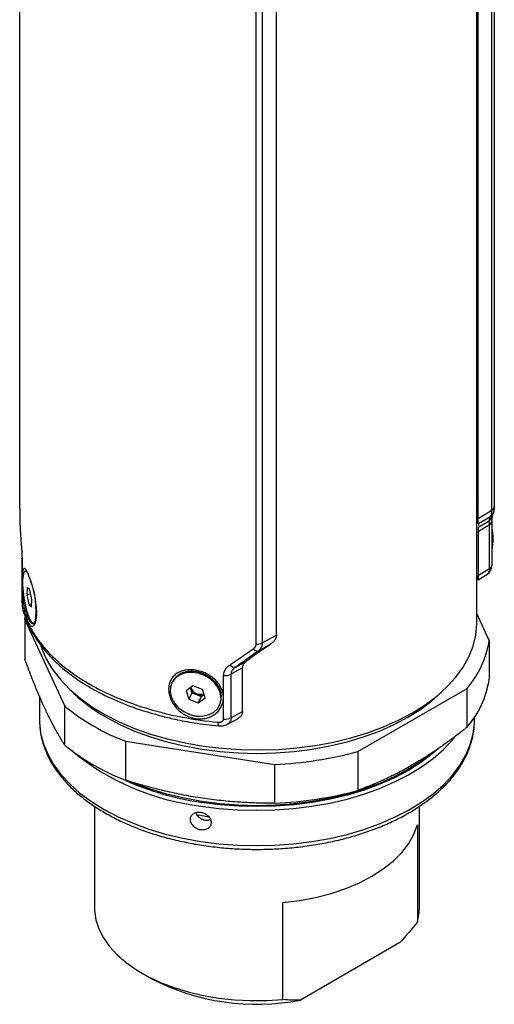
# Model space of a CAD drawing. Header units: inches. Extents: x 6.5 to 26.4, y 2 to 19.7.
# Tile 5 of 6: x 24.2 to 26.4, y 6.6 to 11.1. Entities that reach past the tile are written whole.
import ezdxf

# ---------------------------------------------------------------- set-up
doc = ezdxf.new("R2010")
doc.units = ezdxf.units.IN
doc.header["$MEASUREMENT"] = 0

msp = doc.modelspace()

# ---------------------------------------------------------------- linework, layer by layer
at = {"color": 7, "linetype": 'Continuous', "lineweight": 25}
for p, q in [((26.2915, 8.3511), (26.2915, 13.5842)), ((24.2442, 13.2313), (24.2442, 8.8667)), ((26.3592, 8.8557), (26.3592, 13.2204)), ((26.3702, 13.2363), (26.3702, 8.8716)), ((26.2975, 8.8184), (26.2975, 13.184)), ((25.3943, 8.297), (25.3943, 12.6626)), ((25.303, 8.2555), (25.303, 12.6201)), ((25.3305, 12.6265), (25.3305, 8.2619)), ((26.2975, 8.8184), (26.3592, 8.8557)), ((26.353, 8.8262), (26.2995, 8.7939)), ((26.3589, 8.8222), (26.3696, 8.8521)), ((26.349, 8.7908), (26.2992, 8.7607)), ((26.3002, 8.7806), (26.3464, 8.8085)), ((26.349, 8.5955), (26.349, 8.7908)), ((26.3601, 8.6113), (26.3601, 8.8066)), ((26.2992, 8.5647), (26.2992, 8.7607)), ((24.2544, 8.6405), (24.2544, 8.4452)), ((24.2548, 8.6373), (24.2548, 8.442)), ((26.2992, 8.5647), (26.349, 8.5955)), ((24.2683, 8.5829), (24.2686, 8.583)), ((24.2686, 8.583), (24.2689, 8.5831)), ((24.27, 8.5834), (24.2696, 8.5834)), ((26.2976, 8.5442), (26.3404, 8.5707)), ((24.2785, 8.5096), (24.2767, 8.4765)), ((24.2894, 8.4996), (24.2785, 8.5096)), ((24.2938, 8.4792), (24.2767, 8.4765)), ((24.2767, 8.4765), (24.286, 8.4336)), ((24.2986, 8.4567), (24.2894, 8.4996)), ((24.2975, 8.4354), (24.286, 8.4336)), ((24.286, 8.4336), (24.2969, 8.4237)), ((24.2969, 8.4237), (24.2986, 8.4567)), ((24.267, 8.3648), (24.2687, 8.3765)), ((26.3475, 8.273), (26.2915, 8.3937)), ((24.267, 8.3648), (24.4461, 7.9789)), ((24.267, 8.3648), (24.267, 8.1908)), ((24.3057, 8.3499), (24.3061, 8.35)), ((24.3061, 8.35), (24.3072, 8.3502)), ((24.3074, 8.3503), (24.3071, 8.3502)), ((24.3076, 8.3505), (24.3074, 8.3503)), ((25.3305, 8.2619), (25.3943, 8.297)), ((25.3675, 8.2558), (25.3121, 8.2254)), ((26.3475, 8.273), (26.3475, 8.0991)), ((25.2423, 8.1505), (25.1907, 8.1221)), ((25.212, 8.1536), (25.2599, 8.18)), ((25.2423, 7.9546), (25.2423, 8.1505)), ((25.1578, 7.9207), (25.1578, 8.116)), ((25.1907, 8.1221), (25.1907, 7.9268)), ((24.927, 8.0857), (24.925, 8.0814)), ((25.0203, 8.0692), (24.9896, 8.0474)), ((25.0628, 8.0534), (25.0203, 8.0692)), ((24.3328, 8.0248), (24.3328, 7.9171)), ((24.9896, 8.0474), (25.0014, 8.0098)), ((25.0147, 8.0384), (25.0014, 8.0098)), ((25.0078, 8.0603), (25.0087, 8.0572)), ((25.0079, 8.0604), (25.0087, 8.0572)), ((25.0087, 8.0572), (25.0147, 8.0384)), ((25.0147, 8.0384), (25.0359, 8.0305)), ((25.0359, 8.0305), (25.0572, 8.0226)), ((25.0572, 8.0226), (25.044, 7.9941)), ((25.0572, 8.0226), (25.0697, 8.0315)), ((25.0577, 8.032), (25.0687, 8.0346)), ((25.0747, 8.0158), (25.0628, 8.0534)), ((25.7585, 7.7759), (26.2479, 8.0584)), ((26.2479, 7.8844), (26.2479, 8.0584)), ((24.4461, 7.8049), (24.4461, 7.9789)), ((25.0014, 8.0098), (25.044, 7.9941)), ((25.044, 7.9941), (25.0747, 8.0158)), ((25.1393, 7.9819), (25.1413, 7.9863)), ((25.1907, 7.9268), (25.2423, 7.9546)), ((25.1745, 7.8976), (25.2182, 7.9211)), ((26.2816, 7.9171), (26.2816, 7.9297)), ((24.7182, 7.8218), (25.3867, 7.7184)), ((24.7182, 7.8218), (24.7182, 7.6478)), ((25.7585, 7.7759), (25.7585, 7.6019)), ((25.3867, 7.5444), (25.3867, 7.7184)), ((24.5789, 7.5312), (24.5789, 7.0813)), ((26.0356, 7.0813), (26.0356, 7.5308)), ((26.0263, 7.4482), (26.0263, 7.0142)), ((25.4234, 6.6662), (25.4234, 7.1002)), ((25.9475, 6.9206), (25.5021, 6.6634)), ((24.7921, 6.784), (24.8339, 6.7599))]:
    msp.add_line(p, q, dxfattribs=at)
at = {"color": 8, "linetype": 'Continuous', "lineweight": 25}
for p, q in [((26.2956, 8.8816), (26.2915, 8.8842)), ((26.2975, 8.8846), (26.2956, 8.8816))]:
    msp.add_line(p, q, dxfattribs=at)
at = {"color": 7, "linetype": 'Continuous', "lineweight": 25, "flags": 128}
for points in [[(26.3696, 8.8521), (26.3698, 8.8541), (26.3701, 8.8589)], [(26.3601, 8.6113), (26.3599, 8.6093), (26.3596, 8.6078)], [(24.2772, 8.5798), (24.2747, 8.5819), (24.2682, 8.5829), (24.263, 8.5766), (24.2593, 8.5634), (24.2574, 8.5441), (24.2574, 8.5199), (24.2593, 8.4924)], [(24.2758, 8.5815), (24.2733, 8.583), (24.27, 8.5834)], [(24.2593, 8.4924), (24.263, 8.4632), (24.2682, 8.4343), (24.2747, 8.4074), (24.282, 8.3843), (24.2896, 8.3663), (24.2971, 8.3546), (24.3041, 8.3499), (24.31, 8.3526), (24.3145, 8.3624), (24.3173, 8.3788), (24.3183, 8.4008), (24.3173, 8.4268), (24.3145, 8.4554), (24.31, 8.4846), (24.3067, 8.501)], [(24.2586, 8.4117), (24.2594, 8.4055), (24.2602, 8.4027)], [(26.0032, 7.9493), (26.0605, 7.9853), (26.1121, 8.0241), (26.1578, 8.0652), (26.1973, 8.1085), (26.2301, 8.1536), (26.2561, 8.2001), (26.2751, 8.2477), (26.2869, 8.2962), (26.2914, 8.345), (26.2915, 8.3511)], [(24.3393, 8.2481), (24.3435, 8.2357), (24.3642, 8.1883), (24.3919, 8.1421), (24.4264, 8.0975), (24.4675, 8.0547), (24.5147, 8.0141), (24.5678, 7.9761), (24.6264, 7.9408), (24.69, 7.9085), (24.7582, 7.8795), (24.8305, 7.854), (24.9063, 7.8322), (24.985, 7.8142), (25.0662, 7.8002), (25.1491, 7.7903), (25.2332, 7.7845), (25.3178, 7.7829), (25.4024, 7.7856), (25.4863, 7.7924), (25.5688, 7.8033), (25.6494, 7.8183), (25.7275, 7.8373), (25.8024, 7.86), (25.8737, 7.8864), (25.9408, 7.9163), (26.0032, 7.9493)], [(25.0629, 7.934), (25.0892, 7.9393), (25.112, 7.9504), (25.1297, 7.9666), (25.1414, 7.9869), (25.1461, 8.01), (25.1437, 8.0345), (25.1343, 8.0588), (25.1184, 8.0813), (25.0972, 8.1008), (25.0718, 8.1159), (25.044, 8.1257), (25.0154, 8.1296), (24.9879, 8.1274), (24.9631, 8.1191), (24.9427, 8.1053), (24.9279, 8.0869), (24.9196, 8.0651), (24.9184, 8.0411), (24.9244, 8.0165), (24.9371, 7.9929), (24.9558, 7.9717), (24.9793, 7.9543), (25.0061, 7.9417), (25.0346, 7.9348), (25.0629, 7.934)], [(24.9454, 8.1104), (24.9344, 8.0982), (24.927, 8.0857)], [(24.6317, 7.929), (24.6932, 7.8965), (24.7593, 7.8672), (24.8296, 7.8413), (24.9035, 7.8191), (24.9805, 7.8007), (25.06, 7.7862), (25.1413, 7.7758), (25.224, 7.7695), (25.3072, 7.7674), (25.3905, 7.7695), (25.4731, 7.7758), (25.5545, 7.7862), (25.634, 7.8007), (25.711, 7.8191), (25.7849, 7.8413), (25.8552, 7.8672), (25.9213, 7.8965), (25.9828, 7.929), (26.0391, 7.9644), (26.0898, 8.0026), (26.1346, 8.0432), (26.1357, 8.0443)], [(25.055, 7.532), (25.1369, 7.5215), (25.22, 7.5151), (25.3037, 7.5128), (25.3875, 7.5147), (25.4707, 7.5208), (25.5527, 7.531), (25.6328, 7.5452), (25.7106, 7.5633), (25.7853, 7.5852), (25.8565, 7.6107), (25.9237, 7.6397), (25.9863, 7.6719), (26.0438, 7.7071), (26.096, 7.745), (26.1422, 7.7854), (26.1823, 7.8279), (26.1937, 7.8418)], [(26.0861, 7.7655), (26.0391, 7.7304), (25.9828, 7.6949), (25.9213, 7.6624), (25.8552, 7.6331), (25.7849, 7.6072), (25.711, 7.585), (25.634, 7.5666), (25.5545, 7.5522), (25.4731, 7.5417), (25.3905, 7.5355), (25.3072, 7.5334), (25.224, 7.5355), (25.1413, 7.5417), (25.06, 7.5522), (24.9805, 7.5666), (24.9035, 7.585), (24.8296, 7.6072), (24.7593, 7.6331), (24.7507, 7.6366)], [(25.0918, 7.4826), (25.0853, 7.4836), (25.0353, 7.4925)], [(25.4234, 7.1002), (25.4975, 7.1094), (25.5696, 7.123), (25.6389, 7.1409), (25.7045, 7.1629), (25.7659, 7.1886), (25.8223, 7.2179), (25.873, 7.2505), (25.9177, 7.2859), (25.9557, 7.3238), (25.9867, 7.3638), (26.0103, 7.4054), (26.0263, 7.4482)], [(24.5789, 7.0813), (24.5794, 7.0649), (24.5859, 7.0232), (24.5994, 6.9821), (24.62, 6.942), (24.6473, 6.9033), (24.6812, 6.8663), (24.7213, 6.8315), (24.7672, 6.7991), (24.8185, 6.7695), (24.8745, 6.743), (24.9349, 6.7199), (24.999, 6.7003), (25.066, 6.6845), (25.1355, 6.6727), (25.2067, 6.6648), (25.2789, 6.6611), (25.3513, 6.6616), (25.4234, 6.6662)], [(26.0263, 7.0142), (26.0342, 7.0558), (26.0356, 7.0813)]]:
    msp.add_lwpolyline(points, dxfattribs=at)
at = {"color": 8, "linetype": 'Continuous', "lineweight": 25, "flags": 128}
for points in [[(24.2512, 8.7026), (24.2511, 8.7029), (24.2511, 8.7038)], [(24.2548, 8.6373), (24.2544, 8.6399), (24.2544, 8.6405)], [(24.2548, 8.442), (24.2544, 8.4445), (24.2544, 8.4452)], [(24.3328, 7.9171), (24.333, 7.907), (24.3381, 7.8587), (24.3504, 7.8108), (24.3697, 7.7637), (24.396, 7.7178), (24.4291, 7.6733), (24.4687, 7.6306), (24.5144, 7.5901), (24.5661, 7.5519), (24.6232, 7.5165), (24.6854, 7.484), (24.7522, 7.4548), (24.8231, 7.4289), (24.8975, 7.4067), (24.9751, 7.3883), (25.055, 7.3738)], [(25.055, 7.3738), (25.1369, 7.3632), (25.22, 7.3568), (25.3037, 7.3546), (25.3875, 7.3565), (25.4707, 7.3626), (25.5527, 7.3727), (25.6328, 7.3869), (25.7106, 7.405), (25.7853, 7.4269), (25.8565, 7.4525), (25.9237, 7.4815), (25.9863, 7.5137), (26.0438, 7.5489), (26.096, 7.5868), (26.1422, 7.6272), (26.1823, 7.6697), (26.2159, 7.714), (26.2428, 7.7599), (26.2627, 7.8069), (26.2756, 7.8547), (26.2813, 7.903), (26.2816, 7.9171)], [(26.1196, 7.7889), (26.0925, 7.7653), (26.0416, 7.727), (25.9851, 7.6914), (25.9234, 7.6588), (25.8571, 7.6294), (25.7866, 7.6035), (25.7124, 7.5812), (25.6351, 7.5627), (25.5554, 7.5482), (25.4737, 7.5378), (25.3908, 7.5315), (25.3072, 7.5293), (25.2237, 7.5315), (25.1408, 7.5378), (25.0591, 7.5482)]]:
    msp.add_lwpolyline(points, dxfattribs=at)
at = {"color": 8, "linetype": 'Continuous', "lineweight": 25}
for centre, radius, start, end in [((26.2915, 8.9324), 0.0147, 65.7276, 90.2125), ((26.2896, 8.8881), 0.00991, 35.4076, 78.7278), ((26.2857, 8.8808), 0.00987, 4.2313, 53.6787), ((26.3252, 8.8404), 0.0383, 303.7422, 331.6398), ((26.331, 8.8585), 0.0391, 304.1289, 350.5594), ((26.3402, 8.8087), 0.02, 296.1547, 353.8713), ((26.3392, 8.6146), 0.0215, 297.1516, 341.4579), ((25.1557, 7.9021), 0.0235, 167.9839, 210.4553), ((25.2495, 8.8533), 1.3189, 246.304, 261.7022)]:
    msp.add_arc(centre, radius, start, end, dxfattribs=at)
at = {"color": 7, "linetype": 'Continuous', "lineweight": 25}
for centre, radius, start, end in [((26.3508, 8.8733), 0.0195, 295.3917, 354.9458), ((26.3252, 8.8403), 0.0383, 331.6661, 354.1637), ((26.1116, 8.727), 0.2535, 348.5368, 11.4632), ((25.3042, 8.3128), 0.0573, 268.7993, 297.3121), ((25.9275, 8.3375), 0.4249, 318.9338, 351.2693), ((25.3111, 8.2517), 0.0264, 217.8516, 272.2864), ((25.2083, 8.1817), 0.0283, 218.8093, 277.4491), ((25.1638, 8.1751), 0.0594, 264.2573, 296.941), ((25.0548, 8.0201), 0.0929, 338.6585, 45.1793), ((25.9275, 8.1636), 0.4249, 318.9338, 351.2693), ((24.9804, 8.5504), 0.7126, 225.2516, 240.7023), ((25.0502, 8.0723), 0.0442, 199.9745, 251.0881), ((25.0534, 8.0771), 0.0453, 199.0525, 275.4523), ((25.0515, 8.0682), 0.0408, 247.6134, 296.4469), ((25.0655, 8.7376), 0.9795, 230.771, 249.2344), ((25.1638, 7.9798), 0.0594, 264.2573, 296.941), ((25.0655, 8.5637), 0.9795, 230.771, 249.2344), ((25.1835, 8.6274), 1.1029, 230.421, 263.311), ((25.318, 9.3934), 1.6765, 272.3506, 285.2355), ((25.318, 9.2195), 1.6765, 272.3506, 285.2355), ((25.3069, 7.6739), 1.0291, 242.637, 280.9328)]:
    msp.add_arc(centre, radius, start, end, dxfattribs=at)
for points, knots in [([(24.2442, 8.8667), (24.2442, 8.8659), (24.2442, 8.8643), (24.2443, 8.8618), (24.2443, 8.8591), (24.2443, 8.8563), (24.2443, 8.8521), (24.2443, 8.8464), (24.2443, 8.8417), (24.2444, 8.8393)], [0, 0, 0, 0, 0.098534, 0.196717, 0.295593, 0.396184, 0.499464, 0.741805, 1, 1, 1, 1]), ([(26.353, 8.8262), (26.3534, 8.8267), (26.3542, 8.8277), (26.3553, 8.8298), (26.3563, 8.8321), (26.3571, 8.8348), (26.3578, 8.8377), (26.3583, 8.8409), (26.3587, 8.8444), (26.359, 8.848), (26.3591, 8.8517), (26.3592, 8.8544), (26.3592, 8.8557)], [0, 0, 0, 0, 0.107667, 0.214063, 0.319002, 0.422306, 0.52381, 0.623367, 0.720851, 0.816161, 0.909224, 1, 1, 1, 1]), ([(26.3702, 8.8716), (26.3702, 8.8708), (26.3702, 8.8694), (26.3702, 8.8673), (26.3702, 8.8655), (26.3702, 8.8639), (26.3702, 8.8619), (26.3702, 8.8599), (26.3701, 8.8592), (26.3701, 8.8589)], [0, 0, 0, 0, 0.0985345, 0.1967171, 0.2955925, 0.396184, 0.4994636, 0.7418052, 1, 1, 1, 1]), ([(24.2444, 8.8393), (24.2445, 8.832), (24.2447, 8.8174), (24.2454, 8.7953), (24.2464, 8.7729), (24.2477, 8.7501), (24.2492, 8.7271), (24.2505, 8.7116), (24.2511, 8.7038)], [0, 0, 0, 0, 0.1614845, 0.3250295, 0.4906445, 0.6583388, 0.8281211, 1, 1, 1, 1]), ([(26.2995, 8.7939), (26.2994, 8.7941), (26.2992, 8.7944), (26.2989, 8.7954), (26.2986, 8.7967), (26.2984, 8.7983), (26.2981, 8.8007), (26.2979, 8.8038), (26.2977, 8.808), (26.2975, 8.8128), (26.2975, 8.8165), (26.2975, 8.8184)], [0, 0, 0, 0, 0.106373, 0.208954, 0.308209, 0.404651, 0.498841, 0.629775, 0.755462, 0.878087, 1, 1, 1, 1]), ([(26.3596, 8.8031), (26.3597, 8.8066), (26.3599, 8.814), (26.3602, 8.8211), (26.3606, 8.8246), (26.3601, 8.8238), (26.36, 8.8237)], [0, 0, 0, 0, 0.268361, 0.577309, 0.932447, 1, 1, 1, 1]), ([(26.2992, 8.7607), (26.2992, 8.7616), (26.2992, 8.7635), (26.2992, 8.7669), (26.2993, 8.7708), (26.2995, 8.7751), (26.2998, 8.7788), (26.3001, 8.78), (26.3002, 8.7806)], [0, 0, 0, 0, 0.082742, 0.166352, 0.33167, 0.499118, 0.743985, 1, 1, 1, 1]), ([(26.301, 8.7873), (26.3011, 8.7879), (26.3016, 8.7907), (26.3004, 8.7925), (26.2995, 8.7939)], [0, 0, 0, 0, 0.207654, 1, 1, 1, 1]), ([(26.349, 8.7908), (26.349, 8.7917), (26.349, 8.7936), (26.349, 8.7962), (26.3489, 8.7986), (26.3487, 8.8008), (26.3486, 8.8027), (26.3483, 8.8047), (26.3479, 8.8067), (26.3472, 8.8081), (26.3467, 8.8084), (26.3464, 8.8085)], [0, 0, 0, 0, 0.079956, 0.160822, 0.242937, 0.326618, 0.412162, 0.499845, 0.654496, 0.820989, 1, 1, 1, 1]), ([(24.2511, 8.7038), (24.2513, 8.7019), (24.2516, 8.6979), (24.2521, 8.6921), (24.2526, 8.6862), (24.253, 8.6805), (24.2534, 8.6748), (24.2538, 8.6681), (24.2542, 8.6606), (24.2545, 8.6523), (24.2548, 8.6445), (24.2548, 8.6397), (24.2548, 8.6373)], [0, 0, 0, 0, 0.086769, 0.171812, 0.255434, 0.337959, 0.41972, 0.501062, 0.628117, 0.752561, 0.87598, 1, 1, 1, 1]), ([(24.2512, 8.7026), (24.2517, 8.6961), (24.2526, 8.6841), (24.2537, 8.6673), (24.2543, 8.656), (24.2545, 8.6514), (24.2546, 8.6504)], [0, 0, 0, 0, 0.3557424, 0.6637868, 0.9279694, 1, 1, 1, 1]), ([(24.3045, 8.5036), (24.3067, 8.4955), (24.3107, 8.4791), (24.3155, 8.454), (24.319, 8.4295), (24.3207, 8.4064), (24.3207, 8.3855), (24.319, 8.3675), (24.3156, 8.353), (24.3107, 8.3427), (24.3048, 8.3368), (24.298, 8.3361), (24.2909, 8.3403), (24.2839, 8.3498), (24.2772, 8.364), (24.2713, 8.3824), (24.2663, 8.404), (24.2623, 8.428), (24.2592, 8.4533), (24.257, 8.4788), (24.2556, 8.5037), (24.2549, 8.5269), (24.2549, 8.5479), (24.2556, 8.5657), (24.257, 8.5799), (24.2592, 8.5898), (24.2622, 8.5951), (24.2662, 8.5955), (24.2712, 8.5909), (24.277, 8.5811), (24.2837, 8.567), (24.2907, 8.5487), (24.2979, 8.5274), (24.3024, 8.5117), (24.3045, 8.5036)], [0, 0, 0, 0, 0.031179, 0.062537, 0.093778, 0.125008, 0.15629, 0.18745, 0.218764, 0.249874, 0.28121, 0.312295, 0.343572, 0.374744, 0.405906, 0.437229, 0.468372, 0.499808, 0.53104, 0.562533, 0.593706, 0.625053, 0.656271, 0.687498, 0.718818, 0.749924, 0.781335, 0.812354, 0.843741, 0.87483, 0.90606, 0.937379, 0.96854, 1, 1, 1, 1]), ([(26.3403, 8.5709), (26.3412, 8.5715), (26.3437, 8.5729), (26.3465, 8.5778), (26.3487, 8.5853), (26.3489, 8.592), (26.349, 8.5955)], [0, 0, 0, 0, 0.175268, 0.435369, 0.707151, 1, 1, 1, 1]), ([(26.3409, 8.571), (26.3438, 8.5733), (26.3493, 8.5778), (26.3548, 8.5875), (26.3582, 8.5976), (26.3592, 8.6046), (26.3596, 8.6078)], [0, 0, 0, 0, 0.290297, 0.555205, 0.791296, 1, 1, 1, 1]), ([(24.2738, 8.5829), (24.2748, 8.5818), (24.2767, 8.5796), (24.2814, 8.5703), (24.2867, 8.5576), (24.2936, 8.5384), (24.2994, 8.5215), (24.3024, 8.5093), (24.3025, 8.509)], [0, 0, 0, 0, 0.192103, 0.373796, 0.544605, 0.704259, 0.99125, 1, 1, 1, 1]), ([(26.2913, 8.5609), (26.2916, 8.5599), (26.2921, 8.5579), (26.2928, 8.5553), (26.2934, 8.5529), (26.2941, 8.5507), (26.295, 8.5479), (26.2961, 8.5452), (26.2972, 8.5437), (26.2981, 8.5446), (26.2986, 8.5475), (26.2989, 8.5513), (26.2991, 8.555), (26.2992, 8.5594), (26.2992, 8.5629), (26.2992, 8.5647)], [0, 0, 0, 0, 0.050254, 0.100203, 0.150001, 0.199804, 0.249769, 0.376187, 0.498759, 0.62718, 0.748444, 0.811786, 0.873993, 0.937184, 1, 1, 1, 1]), ([(24.2548, 8.442), (24.2548, 8.4413), (24.2548, 8.4399), (24.2549, 8.4377), (24.255, 8.4353), (24.2552, 8.4329), (24.2554, 8.4304), (24.2557, 8.4277), (24.2563, 8.4233), (24.2572, 8.4172), (24.2582, 8.4135), (24.2586, 8.4117)], [0, 0, 0, 0, 0.069964, 0.137895, 0.205371, 0.273999, 0.34531, 0.420671, 0.501243, 0.744218, 1, 1, 1, 1]), ([(24.2558, 8.4272), (24.2558, 8.4267), (24.2562, 8.4218), (24.2577, 8.413), (24.2593, 8.4063), (24.2602, 8.4027)], [0, 0, 0, 0, 0.056572, 0.506683, 1, 1, 1, 1]), ([(24.2686, 8.4338), (24.2687, 8.433), (24.2708, 8.4174), (24.275, 8.395), (24.2821, 8.3729), (24.288, 8.3603), (24.2945, 8.3519), (24.2999, 8.3488), (24.3041, 8.3487), (24.3061, 8.3496), (24.307, 8.3501)], [0, 0, 0, 0, 0.014374, 0.295748, 0.439844, 0.578149, 0.71272, 0.860405, 0.930384, 1, 1, 1, 1]), ([(24.2586, 8.4117), (24.2767, 8.349), (24.3117, 8.2881), (24.4123, 8.1752), (24.4778, 8.1233), (24.6333, 8.0336), (24.7232, 7.9957), (24.9187, 7.9376), (25.0243, 7.9174), (25.1328, 7.907)], [0, 0, 0, 0, 0.25, 0.25, 0.5, 0.5, 0.75, 0.75, 1, 1, 1, 1]), ([(24.2602, 8.4028), (24.2672, 8.3822), (24.2797, 8.3453), (24.306, 8.2975), (24.3296, 8.2623), (24.3504, 8.2355), (24.3697, 8.213), (24.3977, 8.1834), (24.4387, 8.1457), (24.4959, 8.102), (24.571, 8.0543), (24.6649, 8.0067), (24.7566, 7.9714), (24.8279, 7.9489), (24.8807, 7.9342), (24.9465, 7.9185), (25.0327, 7.902), (25.0989, 7.8944), (25.1355, 7.8902)], [0, 0, 0, 0, 0.080246, 0.143837, 0.191342, 0.224408, 0.25554, 0.287362, 0.354424, 0.427698, 0.500589, 0.606368, 0.710892, 0.751454, 0.792116, 0.845166, 0.914411, 1, 1, 1, 1]), ([(25.3943, 8.297), (25.3943, 8.2959), (25.3942, 8.2937), (25.3937, 8.2903), (25.3929, 8.287), (25.3915, 8.2831), (25.3895, 8.2788), (25.3854, 8.2723), (25.3785, 8.2641), (25.3712, 8.2587), (25.3675, 8.2558)], [0, 0, 0, 0, 0.070591, 0.141413, 0.212935, 0.285617, 0.390803, 0.499979, 0.740534, 1, 1, 1, 1]), ([(25.2902, 8.2355), (25.2912, 8.2362), (25.293, 8.2375), (25.2954, 8.2397), (25.2976, 8.2419), (25.2996, 8.2446), (25.3014, 8.2479), (25.3027, 8.2516), (25.3029, 8.2542), (25.303, 8.2555)], [0, 0, 0, 0, 0.131323, 0.257545, 0.379658, 0.498756, 0.670136, 0.83563, 1, 1, 1, 1]), ([(25.3305, 8.2619), (25.3304, 8.2605), (25.3304, 8.2578), (25.3298, 8.2538), (25.3289, 8.2499), (25.3277, 8.2459), (25.326, 8.2421), (25.324, 8.2384), (25.3216, 8.2348), (25.3188, 8.2314), (25.3157, 8.2282), (25.3133, 8.2263), (25.3121, 8.2254)], [0, 0, 0, 0, 0.090776, 0.183839, 0.279149, 0.376633, 0.47619, 0.577694, 0.680998, 0.785937, 0.892333, 1, 1, 1, 1]), ([(25.1863, 8.164), (25.1921, 8.168), (25.2037, 8.1761), (25.2212, 8.1881), (25.2385, 8.2001), (25.2558, 8.212), (25.273, 8.2238), (25.2845, 8.2316), (25.2902, 8.2355)], [0, 0, 0, 0, 0.1718789, 0.3416612, 0.5093555, 0.6749705, 0.8385155, 1, 1, 1, 1]), ([(24.4461, 7.8049), (24.4436, 7.8088), (24.4386, 7.8166), (24.4311, 7.8287), (24.4237, 7.8411), (24.4163, 7.8538), (24.4089, 7.8669), (24.3965, 7.8893), (24.3791, 7.9226), (24.3567, 7.9691), (24.3342, 8.0192), (24.3142, 8.067), (24.2968, 8.1109), (24.2819, 8.15), (24.272, 8.1772), (24.267, 8.1908)], [0, 0, 0, 0, 0.042288, 0.084258, 0.125968, 0.167479, 0.208855, 0.250162, 0.374912, 0.498841, 0.623239, 0.748615, 0.831747, 0.915374, 1, 1, 1, 1]), ([(25.1578, 8.116), (25.1579, 8.1173), (25.1579, 8.12), (25.1584, 8.124), (25.1592, 8.1279), (25.1603, 8.1318), (25.1618, 8.1355), (25.1635, 8.1393), (25.1664, 8.1444), (25.171, 8.1506), (25.1779, 8.1578), (25.1835, 8.1619), (25.1863, 8.164)], [0, 0, 0, 0, 0.0712276, 0.142057, 0.2127933, 0.2837429, 0.3552095, 0.42749, 0.5008719, 0.6630191, 0.8285271, 1, 1, 1, 1]), ([(25.212, 8.1536), (25.2108, 8.1528), (25.2083, 8.151), (25.2049, 8.1482), (25.2019, 8.1454), (25.1992, 8.1426), (25.1962, 8.1388), (25.1933, 8.134), (25.1911, 8.128), (25.1908, 8.1241), (25.1907, 8.1221)], [0, 0, 0, 0, 0.10856, 0.212489, 0.3119, 0.406935, 0.497768, 0.671943, 0.838523, 1, 1, 1, 1]), ([(25.2599, 8.18), (25.2588, 8.1792), (25.2567, 8.1777), (25.2539, 8.1751), (25.2513, 8.1725), (25.2491, 8.1698), (25.2466, 8.1662), (25.2443, 8.1617), (25.2426, 8.1562), (25.2424, 8.1524), (25.2423, 8.1505)], [0, 0, 0, 0, 0.104482, 0.206138, 0.305499, 0.403131, 0.499631, 0.669842, 0.835298, 1, 1, 1, 1]), ([(25.0685, 8.1297), (25.0764, 8.1265), (25.0917, 8.119), (25.1121, 8.1045), (25.1295, 8.0875), (25.1429, 8.0686), (25.1522, 8.0483), (25.1568, 8.0274), (25.1569, 8.0065), (25.1522, 7.9863), (25.143, 7.9677), (25.1295, 7.9513), (25.1123, 7.9377), (25.0919, 7.9279), (25.0691, 7.9222), (25.0447, 7.9213), (25.02, 7.925), (24.9959, 7.9335), (24.9735, 7.946), (24.9538, 7.9621), (24.9372, 7.9808), (24.9244, 8.0013), (24.9157, 8.0228), (24.9113, 8.0444), (24.9113, 8.0653), (24.9157, 8.0848), (24.9243, 8.1023), (24.9371, 8.1171), (24.9535, 8.129), (24.9733, 8.1372), (24.9955, 8.1416), (25.0196, 8.1419), (25.0443, 8.1381), (25.0606, 8.1329), (25.0685, 8.1297)], [0, 0, 0, 0, 0.031159, 0.062551, 0.093735, 0.125083, 0.156287, 0.187579, 0.21878, 0.250035, 0.281256, 0.312463, 0.343724, 0.374878, 0.406146, 0.437294, 0.468538, 0.499868, 0.531054, 0.562566, 0.593706, 0.625089, 0.656337, 0.687584, 0.718885, 0.750052, 0.781392, 0.812503, 0.843869, 0.874953, 0.906256, 0.937433, 0.968657, 1, 1, 1, 1]), ([(25.0661, 8.1241), (25.0643, 8.1248), (25.0606, 8.1263), (25.055, 8.1282), (25.0494, 8.1299), (25.0438, 8.1313), (25.0382, 8.1325), (25.0327, 8.1334), (25.0273, 8.1341), (25.0166, 8.135), (25.0003, 8.1348), (24.9834, 8.1313), (24.9707, 8.1266), (24.9649, 8.1235), (24.9621, 8.122)], [0, 0, 0, 0, 0.051185, 0.101959, 0.152308, 0.202221, 0.251684, 0.300686, 0.349217, 0.397266, 0.585763, 0.793261, 0.896913, 1, 1, 1, 1]), ([(25.106, 8.0998), (25.0959, 8.1082), (25.0845, 8.1154), (25.06, 8.1266), (25.0471, 8.1304), (25.0211, 8.1344), (25.0081, 8.1345), (24.9837, 8.131), (24.9722, 8.1273), (24.9622, 8.1219)], [0, 0, 0, 0, 0.25, 0.25, 0.5, 0.5, 0.75, 0.75, 1, 1, 1, 1]), ([(25.1061, 8.0998), (25.1057, 8.1001), (25.1021, 8.1032), (25.0951, 8.1085), (25.0849, 8.115), (25.0754, 8.1201), (25.0691, 8.1228), (25.0661, 8.1241)], [0, 0, 0, 0, 0.030713, 0.313243, 0.569355, 0.798441, 1, 1, 1, 1]), ([(25.1203, 8.086), (25.1257, 8.0785), (25.1386, 8.0606), (25.1479, 8.0348), (25.1451, 8.0195), (25.1444, 8.0154)], [0, 0, 0, 0, 0.347838, 0.826485, 1, 1, 1, 1]), ([(25.2423, 7.9546), (25.2419, 7.951), (25.2411, 7.9438), (25.2351, 7.9342), (25.2274, 7.9265), (25.221, 7.9229), (25.2181, 7.9213)], [0, 0, 0, 0, 0.261741, 0.523723, 0.785418, 1, 1, 1, 1]), ([(24.3335, 7.9178), (24.3335, 7.9063), (24.3336, 7.879), (24.3413, 7.8361), (24.3552, 7.7895), (24.3756, 7.7437), (24.4021, 7.6992), (24.4347, 7.656), (24.4731, 7.6146), (24.5172, 7.5752), (24.5666, 7.5381), (24.6209, 7.5036), (24.6798, 7.4719), (24.7428, 7.4431), (24.8095, 7.4176), (24.8794, 7.3954), (24.9522, 7.3767), (25.0125, 7.3643), (25.0486, 7.3585), (25.0592, 7.3568)], [0, 0, 0, 0, 0.043615, 0.103891, 0.164269, 0.224965, 0.286115, 0.347752, 0.409825, 0.472234, 0.534864, 0.597617, 0.660418, 0.723208, 0.785963, 0.848673, 0.911339, 0.973963, 1, 1, 1, 1]), ([(25.0592, 7.3568), (25.0727, 7.3548), (25.1119, 7.3491), (25.1777, 7.3424), (25.2566, 7.3381), (25.3358, 7.3376), (25.4149, 7.3408), (25.4932, 7.3478), (25.5704, 7.3586), (25.6458, 7.3729), (25.719, 7.3909), (25.7896, 7.4124), (25.8571, 7.4372), (25.921, 7.4652), (25.9809, 7.4963), (26.0364, 7.5303), (26.0872, 7.5671), (26.1327, 7.6064), (26.1728, 7.6479), (26.207, 7.6914), (26.235, 7.7365), (26.2568, 7.7829), (26.2718, 7.8301), (26.2806, 7.8762), (26.2811, 7.9066), (26.2813, 7.9209)], [0, 0, 0, 0, 0.023592, 0.06827, 0.112943, 0.157612, 0.202281, 0.246958, 0.291648, 0.336359, 0.381098, 0.425872, 0.470686, 0.515546, 0.560451, 0.605397, 0.650372, 0.695337, 0.740239, 0.785006, 0.829549, 0.873779, 0.91764, 0.961133, 1, 1, 1, 1]), ([(25.1328, 7.907), (25.134, 7.9069), (25.1364, 7.9068), (25.1399, 7.9069), (25.1432, 7.9074), (25.1464, 7.9082), (25.1497, 7.9096), (25.153, 7.9114), (25.1558, 7.9141), (25.1575, 7.9172), (25.1577, 7.9195), (25.1578, 7.9207)], [0, 0, 0, 0, 0.10518, 0.20629, 0.304661, 0.401734, 0.49901, 0.636546, 0.760743, 0.879048, 1, 1, 1, 1]), ([(25.1355, 7.8902), (25.1387, 7.8901), (25.1452, 7.8898), (25.1552, 7.8912), (25.1653, 7.8936), (25.1713, 7.8963), (25.1744, 7.8976)], [0, 0, 0, 0, 0.23478, 0.478862, 0.733445, 1, 1, 1, 1]), ([(25.1907, 7.9268), (25.1904, 7.9232), (25.1899, 7.9163), (25.1861, 7.9078), (25.1809, 7.9015), (25.1764, 7.8989), (25.1742, 7.8977)], [0, 0, 0, 0, 0.279844, 0.539058, 0.786786, 1, 1, 1, 1]), ([(26.2479, 7.8844), (26.2411, 7.879), (26.2275, 7.8682), (26.2071, 7.8525), (26.1868, 7.8371), (26.1665, 7.8222), (26.1463, 7.8076), (26.1124, 7.7838), (26.0649, 7.7522), (26.0037, 7.715), (25.9423, 7.6814), (25.8879, 7.6547), (25.8402, 7.6336), (25.7994, 7.6169), (25.7722, 7.6069), (25.7585, 7.6019)], [0, 0, 0, 0, 0.042288, 0.084258, 0.125968, 0.167479, 0.208855, 0.250162, 0.374912, 0.498841, 0.623239, 0.748615, 0.831747, 0.915374, 1, 1, 1, 1]), ([(25.3867, 7.5444), (25.3774, 7.5444), (25.3588, 7.5443), (25.3309, 7.5446), (25.3032, 7.5453), (25.2754, 7.5463), (25.2478, 7.5477), (25.2013, 7.5506), (25.1363, 7.5565), (25.0524, 7.5677), (24.9686, 7.5825), (24.8942, 7.5987), (24.8294, 7.6152), (24.7738, 7.6306), (24.7368, 7.6421), (24.7182, 7.6478)], [0, 0, 0, 0, 0.042308, 0.084313, 0.126074, 0.167652, 0.20911, 0.250513, 0.375821, 0.500157, 0.624399, 0.749621, 0.83242, 0.915714, 1, 1, 1, 1]), ([(25.055, 7.4252), (25.0611, 7.4243), (25.0734, 7.4245), (25.089, 7.4312), (25.0995, 7.4429), (25.1032, 7.4579), (25.0995, 7.4738), (25.089, 7.4883), (25.0734, 7.4992), (25.0551, 7.505), (25.0368, 7.5049), (25.0214, 7.4988), (25.0112, 7.4875), (25.0076, 7.4728), (25.0111, 7.4566), (25.0214, 7.4417), (25.0367, 7.4302), (25.0489, 7.4262), (25.055, 7.4252)], [0, 0, 0, 0, 0.062464, 0.124957, 0.187464, 0.24997, 0.312463, 0.374932, 0.437394, 0.499883, 0.562389, 0.624898, 0.687393, 0.749862, 0.812322, 0.874811, 0.937317, 1, 1, 1, 1]), ([(25.0325, 7.502), (25.0332, 7.5002), (25.0351, 7.4949), (25.0416, 7.4866), (25.0513, 7.4782), (25.0629, 7.4721), (25.0754, 7.4687), (25.0879, 7.4681), (25.0953, 7.4701), (25.0989, 7.4711)], [0, 0, 0, 0, 0.075788, 0.230895, 0.385984, 0.540931, 0.695833, 0.850797, 1, 1, 1, 1])]:
    msp.add_open_spline(points, degree=3, knots=knots, dxfattribs=at)
for points in [[(26.3464, 8.8085), (26.3502, 8.8155), (26.3524, 8.8214), (26.353, 8.8262)], [(24.311, 8.3533), (24.3099, 8.352), (24.3088, 8.351), (24.3076, 8.3505)], [(25.3675, 8.2558), (25.3308, 8.2303), (25.2949, 8.205), (25.2599, 8.18)], [(25.3121, 8.2254), (25.278, 8.2012), (25.2446, 8.1772), (25.212, 8.1536)], [(24.9454, 8.1104), (24.9501, 8.1144), (24.9553, 8.1181), (24.9608, 8.1212)], [(24.9608, 8.1212), (24.9611, 8.1213), (24.9614, 8.1215), (24.9617, 8.1217)], [(25.106, 8.0997), (25.1063, 8.0994), (25.1067, 8.0992), (25.107, 8.0989)], [(25.107, 8.0989), (25.1117, 8.0948), (25.1161, 8.0905), (25.1203, 8.086)], [(26.0263, 7.0142), (26.0006, 6.9821), (25.9744, 6.9507), (25.9475, 6.9206)], [(25.5021, 6.6634), (25.4752, 6.6625), (25.449, 6.6637), (25.4234, 6.6662)]]:
    msp.add_open_spline(points, degree=3, dxfattribs=at)
at = {"color": 8, "linetype": 'Continuous', "lineweight": 25}
for points, knots in [([(24.2738, 8.5825), (24.2733, 8.583), (24.2712, 8.5852), (24.2698, 8.5841), (24.2687, 8.5833)], [0, 0, 0, 0, 0.264847, 1, 1, 1, 1]), ([(24.999, 7.946), (24.9997, 7.9456), (25.0066, 7.9416), (25.0218, 7.9372), (25.0395, 7.9335), (25.0498, 7.9342), (25.0529, 7.9344)], [0, 0, 0, 0, 0.038835, 0.426038, 0.826976, 1, 1, 1, 1])]:
    msp.add_open_spline(points, degree=3, knots=knots, dxfattribs=at)

doc.saveas('drawing.dxf')
